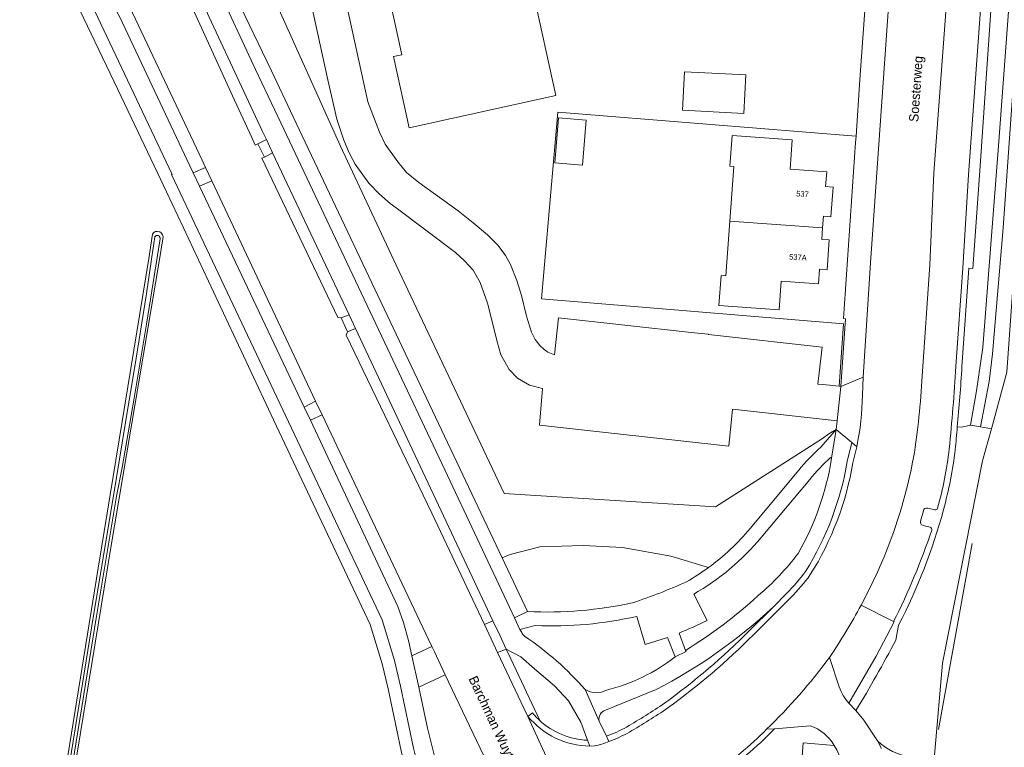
# Model space of a CAD drawing. Header units: metres. Extents: x 151448 to 154749, y 463108 to 465296.
# Tile 22 of 256: x 152093 to 152225, y 463382 to 463479. Entities that reach past the tile are written whole.
import ezdxf
from ezdxf.enums import TextEntityAlignment as Align

# ---------------------------------------------------------------- set-up
doc = ezdxf.new("R2010")
doc.units = ezdxf.units.M
for name, color, linetype, lineweight in [('B-PV-GR-BEPLANTING_CULTUUR_BOSPLANTSOEN-GV', 253, 'Continuous', 9), ('B-PV-GR-GROENVOORZIENING-GV', 253, 'Continuous', 9), ('B-PV-GR-HAAG-GV', 253, 'Continuous', 9), ('B-PV-IE-TERREINAFSCHEIDING_KUNSTMATIG_HEKWERK-G', 253, 'Continuous', 9), ('B-PV-OG-BEBOUWING-GV', 1, 'Continuous', 9), ('B-PV-OG-BEBOUWING-T18', 2, 'Continuous', 9), ('B-PV-OG-TERREIN_BEGROEID-GV', 253, 'Continuous', 9), ('B-PV-OG-TERREIN_ERF-GV', 253, 'Continuous', 9), ('B-PV-OG-TERREIN_OEVER-GV', 253, 'Continuous', 9), ('B-PV-OG-TOPOGRAFIE-T18', 2, 'Continuous', 9), ('B-PV-OG-WATER_GREPPEL-GV', 253, 'Continuous', 9), ('B-PV-OG-WATER_SLOOT-GV', 253, 'Continuous', 9), ('B-PV-VH-GESLOTENVERHARDING_ASFALT-GV', 253, 'Continuous', 9), ('B-PV-VH-HALFVERHARDING_GRASBETONSTEEN-GV', 253, 'Continuous', 9), ('B-PV-VH-OPENVERHARDING_BETONSTRAATSTEEN-GV', 253, 'Continuous', 9), ('B-PV-VH-OPENVERHARDING_STRAATBAKSTEEN-GV', 253, 'Continuous', 9), ('B-PV-VH-OPENVERHARDING_TEGEL-GV', 253, 'Continuous', 9)]:
    doc.layers.add(name, color=color, linetype=linetype, lineweight=lineweight)
doc.styles.add('Drong', font='txt', dxfattribs={"height": 1.8})

msp = doc.modelspace()

# ---------------------------------------------------------------- linework, layer by layer
at = {"layer": 'B-PV-GR-BEPLANTING_CULTUUR_BOSPLANTSOEN-GV', "flags": 128}
for points in [[(152117.463, 463491.793), (152126.962, 463472.018), (152129.867, 463465.888)], [(152200.215, 463421.865), (152202.267, 463424.205), (152201.294, 463423.648), (152200.447, 463422.997), (152186.173, 463413.89), (152157.988, 463415.692), (152143.593, 463446.132), (152136.129, 463462.088), (152127.378, 463481.57)], [(152129.867, 463465.888), (152157.734, 463407.083), (152158.807, 463407.527), (152162.761, 463408.56), (152168.517, 463408.748), (152173.789, 463408.466), (152180.204, 463407.308), (152185.254, 463405.817)], [(152190.781, 463411.02), (152197.271, 463418.779)], [(152185.254, 463405.817), (152180.204, 463407.308), (152173.789, 463408.466), (152168.517, 463408.748), (152162.761, 463408.56), (152158.807, 463407.527), (152157.734, 463407.083), (152161.12, 463399.939)]]:
    msp.add_lwpolyline(points, dxfattribs=at)
at = {"layer": 'B-PV-GR-BEPLANTING_CULTUUR_BOSPLANTSOEN-GV'}
for points in [[(152197.271, 463418.779, -0.034167), (152200.215, 463421.865)], [(152185.254, 463405.817, 0.0624411), (152190.781, 463411.02)], [(152182.324, 463403.924, 0.0288677), (152185.254, 463405.817)], [(152175.096, 463401.109, 0.0281292), (152182.324, 463403.924)], [(152161.12, 463399.939, 0.0653948), (152175.096, 463401.109)]]:
    msp.add_lwpolyline(points, format="xyb", dxfattribs=at)
at = {"layer": 'B-PV-GR-GROENVOORZIENING-GV', "flags": 128}
for points in [[(152062.063, 463556.555), (152058.691, 463555.017), (152061.34, 463552.484), (152063.032, 463550.068), (152068.089, 463541.985), (152089.01, 463509.816), (152100.261, 463491.781), (152104.047, 463484.058), (152106.742, 463479.186), (152116.069, 463459.347), (152116.503, 463458.424), (152118.162, 463459.138), (152117.699, 463460.119), (152106.109, 463484.677), (152105.289, 463486.222), (152103.008, 463490.649), (152100.966, 463494.133), (152093.991, 463505.363), (152080.547, 463526.907), (152072.36, 463540.038), (152064.753, 463552.31), (152062.477, 463555.909)], [(152125.125, 463462.285), (152126.276, 463462.878), (152125.776, 463463.947), (152118.657, 463479.168), (152113.961, 463489.577), (152111.618, 463494.631), (152111.045, 463495.892), (152109.691, 463495.303), (152110.284, 463493.988), (152112.317, 463489.4), (152121.755, 463468.712), (152124.285, 463463.244), (152124.802, 463462.126)], [(152127.109, 463461.091), (152126.009, 463460.523), (152125.655, 463460.393), (152135.792, 463439.146), (152136.24, 463439.099), (152137.309, 463439.497)], [(152131.315, 463427.198), (152132.847, 463427.97), (152118.994, 463457.371), (152117.347, 463456.647)], [(152156.49, 463398.723), (152138.168, 463437.682), (152137.097, 463437.247), (152136.932, 463436.766), (152148.331, 463413.053), (152155.349, 463398.218)], [(152133.7, 463426.171), (152132.142, 463425.442), (152143.8, 463400.622), (152144.545, 463398.498), (152145.239, 463396.105), (152145.686, 463394.046), (152148.348, 463395.273)]]:
    msp.add_lwpolyline(points, close=True, dxfattribs=at)
for points in [[(152215.379, 463380.807), (152216.456, 463393.081), (152221.798, 463420.049), (152222.969, 463424.314), (152221.497, 463424.559), (152220.159, 463424.782), (152219.03, 463424.506), (152218.421, 463424.547)], [(152210.577, 463398.122), (152210.231, 463396.148)], [(152158.266, 463394.942), (152157.119, 463394.482), (152160.671, 463386.985), (152161.157, 463385.966), (152161.751, 463386.457)], [(152162.737, 463385.422), (152158.884, 463393.627), (152158.266, 463394.942)], [(152157.076, 463376.872), (152150.126, 463391.524), (152146.596, 463389.849), (152147.776, 463384.412), (152148.652, 463380.862), (152151.486, 463372.492), (152151.79, 463371.926), (152152.158, 463371.614)], [(152204.906, 463386.755), (152205.968, 463385.454), (152207.79, 463382.695)]]:
    msp.add_lwpolyline(points, dxfattribs=at)
at = {"layer": 'B-PV-GR-GROENVOORZIENING-GV'}
for points in [[(152218.421, 463424.547, -0.0026275), (152218.137, 463421.529)], [(152218.137, 463421.529, -0.036728), (152216.568, 463413.495)], [(152216.568, 463413.495, -0.054307), (152210.577, 463398.122)], [(152210.231, 463396.148, -0.0141412), (152204.906, 463386.755)], [(152161.751, 463386.457, 0.0351225), (152162.737, 463385.422)], [(152207.79, 463382.695, 0.1625051), (152212.107, 463380.603)]]:
    msp.add_lwpolyline(points, format="xyb", dxfattribs=at)
at = {"layer": 'B-PV-GR-HAAG-GV', "flags": 128}
for points in [[(152117.699, 463460.119), (152106.109, 463484.677), (152105.289, 463486.222), (152103.008, 463490.649), (152100.966, 463494.133), (152093.991, 463505.363), (152080.547, 463526.907), (152072.36, 463540.038), (152064.753, 463552.31), (152062.477, 463555.909), (152062.063, 463556.555), (152058.691, 463555.017), (152061.34, 463552.484), (152063.032, 463550.068), (152068.089, 463541.985), (152089.01, 463509.816), (152100.261, 463491.781), (152104.047, 463484.058), (152106.742, 463479.186), (152116.069, 463459.347), (152116.503, 463458.424), (152118.162, 463459.138)], [(152125.125, 463462.285), (152126.276, 463462.878), (152125.776, 463463.947), (152118.657, 463479.168), (152113.961, 463489.577), (152111.618, 463494.631), (152111.045, 463495.892), (152109.691, 463495.303), (152110.284, 463493.988), (152112.317, 463489.4), (152121.755, 463468.712), (152124.285, 463463.244), (152124.802, 463462.126)], [(152137.309, 463439.497), (152127.109, 463461.091), (152126.009, 463460.523), (152125.655, 463460.393), (152135.792, 463439.146), (152136.24, 463439.099)], [(152132.847, 463427.97), (152118.994, 463457.371), (152117.347, 463456.647), (152131.315, 463427.198)], [(152138.168, 463437.682), (152137.097, 463437.247), (152136.932, 463436.766), (152148.331, 463413.053), (152155.349, 463398.218), (152156.49, 463398.723)], [(152133.7, 463426.171), (152132.142, 463425.442), (152143.8, 463400.622), (152144.545, 463398.498), (152145.239, 463396.105), (152145.686, 463394.046), (152148.348, 463395.273)]]:
    msp.add_lwpolyline(points, close=True, dxfattribs=at)
for points in [[(152162.737, 463385.422), (152158.884, 463393.627), (152158.266, 463394.942), (152157.119, 463394.482)], [(152157.119, 463394.482), (152160.671, 463386.985), (152161.157, 463385.966), (152161.751, 463386.457)], [(152157.076, 463376.872), (152150.126, 463391.524), (152146.596, 463389.849), (152147.776, 463384.412), (152148.652, 463380.862), (152151.486, 463372.492), (152151.79, 463371.926), (152152.158, 463371.614)]]:
    msp.add_lwpolyline(points, dxfattribs=at)
at = {"layer": 'B-PV-GR-HAAG-GV'}
msp.add_lwpolyline([(152161.751, 463386.457, 0.0351225), (152162.737, 463385.422)], format="xyb", dxfattribs=at)
at = {"layer": 'B-PV-IE-TERREINAFSCHEIDING_KUNSTMATIG_HEKWERK-G', "flags": 128}
for points in [[(152186.173, 463413.89), (152157.988, 463415.692), (152143.593, 463446.132), (152136.129, 463462.088), (152127.378, 463481.57), (152125.069, 463486.644), (152123.485, 463493.145)], [(152165.157, 463466.522), (152162.946, 463441.647)], [(152204.888, 463463.322), (152165.157, 463466.522)], [(152162.946, 463441.647), (152203.221, 463438.315)], [(152203.221, 463438.315), (152202.678, 463429.983)], [(152202.267, 463424.205), (152201.294, 463423.648), (152200.447, 463422.997)], [(152200.447, 463422.997), (152186.173, 463413.89)], [(152220.39, 463409), (152215.926, 463384.234)]]:
    msp.add_lwpolyline(points, dxfattribs=at)
at = {"layer": 'B-PV-OG-BEBOUWING-GV', "flags": 128}
msp.add_lwpolyline([(152140.267, 463492.614), (152143.341, 463478.627), (152144.325, 463474.153), (152143.238, 463473.917), (152145.337, 463464.433), (152164.882, 463468.755), (152161.81, 463482.713)], dxfattribs=at)
for points in [[(152189.933, 463466.355), (152190.204, 463471.482), (152182.046, 463471.913), (152181.774, 463466.787)], [(152164.726, 463459.772), (152168.433, 463459.46), (152168.935, 463465.439), (152165.228, 463465.751)], [(152188.097, 463451.984), (152200.454, 463451.089), (152200.566, 463452.63), (152201.564, 463452.557), (152201.851, 463456.527), (152200.854, 463456.599), (152200.996, 463458.564), (152196.129, 463458.917), (152196.413, 463462.84), (152188.374, 463463.423), (152188.077, 463459.32), (152188.626, 463459.28)], [(152200.454, 463451.089), (152188.097, 463451.984), (152187.568, 463444.682), (152186.919, 463444.729), (152186.631, 463440.749), (152194.67, 463440.167), (152194.947, 463443.992), (152199.914, 463443.632), (152200.054, 463445.568), (152201.052, 463445.496), (152201.34, 463449.475), (152200.343, 463449.548)]]:
    msp.add_lwpolyline(points, close=True, dxfattribs=at)
at = {"layer": 'B-PV-OG-TERREIN_BEGROEID-GV', "flags": 128}
for points in [[(152112.186, 463457.506), (152106.481, 463469.528), (152100.363, 463482.278), (152096.722, 463489.212), (152085.969, 463506.66), (152064.725, 463539.229), (152060.149, 463546.653)], [(152142.531, 463365.507), (152148.622, 463368.915), (152147.414, 463371.472), (152145.957, 463375.456), (152145.444, 463376.842), (152145.055, 463378.087), (152144.258, 463381.359), (152142.5, 463389.632), (152141.735, 463392.958), (152140.118, 463398.219), (152127.245, 463425.499), (152115.226, 463451.101), (152112.186, 463457.506)], [(152125.911, 463362.492), (152115.549, 463360.26), (152096.712, 463361.75), (152103.829, 463405.739), (152110.608, 463447.008), (152111.076, 463450.262)], [(152112.488, 463449.647), (152112.041, 463446.87), (152105.464, 463407.96), (152098.228, 463363.937), (152115.308, 463363.5), (152125.664, 463364.897)], [(152201.658, 463420.401), (152201.497, 463420.463)], [(152198.73, 463417.562), (152192.241, 463409.805)], [(152183.263, 463402.272), (152185.041, 463398.759)], [(152190.698, 463397.404), (152193.895, 463400.592)], [(152203.959, 463387.749), (152207.602, 463394.007), (152210.009, 463398.571), (152209.916, 463398.618), (152205.591, 463400.79)], [(152180.779, 463393.892), (152179.773, 463396.506), (152176.794, 463395.554), (152175.684, 463399.302)], [(152162.143, 463398.078), (152160.085, 463397.569), (152160.332, 463397.138)], [(152181.305, 463397.084), (152182.162, 463394.765)], [(152158.266, 463394.942), (152158.884, 463393.627), (152162.737, 463385.422)], [(152169.113, 463382.789), (152168.192, 463385.216), (152166.564, 463388.058), (152164.716, 463390.044), (152162.012, 463392.306), (152160.191, 463393.906), (152158.266, 463394.942)], [(152201.364, 463393.818), (152202.669, 463389.886)], [(152178.236, 463389.53), (152171.493, 463386.81)], [(152170.656, 463385.33), (152171.613, 463383.318)], [(152198.81, 463384.718), (152194.033, 463384.33)], [(152203.967, 463332.22), (152199.677, 463332.547), (152195.289, 463332.884), (152198.701, 463377.288), (152198.193, 463377.339), (152198.406, 463379.942), (152197.674, 463380), (152197.842, 463382.432), (152202, 463382.092)]]:
    msp.add_lwpolyline(points, dxfattribs=at)
at = {"layer": 'B-PV-OG-TERREIN_BEGROEID-GV'}
for points in [[(152111.076, 463450.262, -0.8521485), (152112.488, 463449.647)], [(152197.191, 463407.701, 0.091738), (152201.658, 463420.401)], [(152201.497, 463420.463, 0.0342248), (152198.73, 463417.562)], [(152192.241, 463409.805, -0.0910274), (152183.263, 463402.272)], [(152191.866, 463402.083, 0.0580231), (152197.191, 463407.701)], [(152182.162, 463394.765, 0.0491034), (152191.866, 463402.083)], [(152193.895, 463400.592, -0.068741), (152178.236, 463389.53)], [(152205.591, 463400.79, -0.0271438), (152201.364, 463393.818)], [(152175.684, 463399.302, -0.066902), (152162.143, 463398.078)], [(152185.041, 463398.759, -0.0216494), (152181.305, 463397.084)], [(152160.332, 463397.138, 0.13873), (152160.717, 463396.666)], [(152179.357, 463387.722, 0.0401953), (152190.698, 463397.404)], [(152160.717, 463396.666, -0.0629612), (152168.786, 463389.549)], [(152171.655, 463389.478, 0.1059034), (152180.779, 463393.892)], [(152168.786, 463389.549, 0.2687341), (152171.655, 463389.478)], [(152202.669, 463389.886, 0.1029888), (152203.959, 463387.749)], [(152171.493, 463386.81, 0.3913761), (152170.656, 463385.33)], [(152174.322, 463384.551, 0.0177612), (152179.357, 463387.722)], [(152162.737, 463385.422, 0.1752286), (152169.113, 463382.789)], [(152171.613, 463383.318, 0.0416527), (152174.322, 463384.551)], [(152194.033, 463384.33, -0.0553908), (152186.143, 463377.687)], [(152202, 463382.092, 0.1822758), (152198.81, 463384.718)]]:
    msp.add_lwpolyline(points, format="xyb", dxfattribs=at)
at = {"layer": 'B-PV-OG-TERREIN_ERF-GV', "flags": 128}
for points in [[(152234.566, 463565.856), (152229.881, 463500), (152225.035, 463431.841), (152222.969, 463424.314), (152221.798, 463420.049), (152216.456, 463393.081), (152215.379, 463380.807), (152225.254, 463380.324), (152229.784, 463363.422), (152238.451, 463363.308), (152238.4, 463359.364), (152240.04, 463359.343), (152240, 463357.843), (152239.708, 463340.721), (152239.616, 463335.308), (152239.587, 463334.132), (152239.308, 463310.301), (152344.296, 463309.445)], [(152127.455, 463502.968), (152134.489, 463470.817), (152135.652, 463465.585), (152136.599, 463462.797), (152137.317, 463461.075), (152138.118, 463459.575), (152139.933, 463457.029), (152141.304, 463455.625), (152142.763, 463454.357), (152143.562, 463453.773), (152151.477, 463447.79), (152152.703, 463446.718), (152153.835, 463445.464), (152154.777, 463443.83), (152155.769, 463441.04), (152157.086, 463435.781), (152157.56, 463434.167), (152158.653, 463432.218), (152159.781, 463431.037), (152161.384, 463430.127), (152163.103, 463429.688), (152162.707, 463424.781), (152187.942, 463422.01), (152188.428, 463426.929), (152202.391, 463425.373), (152202.876, 463429.964), (152202.678, 463429.983), (152200.502, 463430.19), (152199.83, 463430.269), (152200.379, 463435.192), (152185.232, 463436.873), (152185.211, 463436.907), (152182.907, 463437.141), (152165.234, 463439.085), (152164.681, 463434.175), (152163.823, 463434.529), (152163.317, 463434.866), (152162.734, 463435.432), (152162.137, 463436.224), (152161.625, 463437.206), (152160.972, 463439.3), (152160.298, 463442.083), (152159.693, 463444.087), (152158.845, 463446.212), (152158.169, 463447.413), (152157.199, 463448.756), (152155.746, 463450.184), (152153.853, 463451.749), (152151.847, 463453.353), (152146.619, 463457.14), (152144.971, 463458.469), (152143.822, 463459.884), (152142.122, 463462.242), (152141.357, 463463.842), (152139.823, 463467.911), (152130.041, 463512.661)], [(152130.041, 463512.661), (152139.823, 463467.911), (152141.357, 463463.842), (152142.122, 463462.242), (152143.822, 463459.884), (152144.971, 463458.469), (152146.619, 463457.14), (152151.847, 463453.353), (152153.853, 463451.749), (152155.746, 463450.184), (152157.199, 463448.756), (152158.169, 463447.413), (152158.845, 463446.212), (152159.693, 463444.087), (152160.298, 463442.083), (152160.972, 463439.3), (152161.625, 463437.206), (152162.137, 463436.224), (152162.734, 463435.432), (152163.317, 463434.866), (152163.823, 463434.529), (152164.681, 463434.175), (152165.234, 463439.085), (152182.907, 463437.141), (152185.211, 463436.907), (152185.232, 463436.873), (152200.379, 463435.192), (152199.83, 463430.269), (152200.502, 463430.19), (152202.678, 463429.983), (152203.221, 463438.315), (152162.946, 463441.647), (152165.157, 463466.522), (152204.888, 463463.322), (152204.911, 463463.32), (152205.432, 463470.872), (152206.066, 463480.061)], [(152127.378, 463481.57), (152136.129, 463462.088), (152143.593, 463446.132), (152157.988, 463415.692), (152186.173, 463413.89), (152200.447, 463422.997), (152201.294, 463423.648), (152202.267, 463424.205), (152202.391, 463425.373), (152188.428, 463426.929), (152187.942, 463422.01), (152162.707, 463424.781), (152163.103, 463429.688), (152161.384, 463430.127), (152159.781, 463431.037), (152158.653, 463432.218), (152157.56, 463434.167), (152157.086, 463435.781), (152155.769, 463441.04), (152154.777, 463443.83), (152153.835, 463445.464), (152152.703, 463446.718), (152151.477, 463447.79), (152143.562, 463453.773), (152142.763, 463454.357), (152141.304, 463455.625), (152139.933, 463457.029), (152138.118, 463459.575), (152137.317, 463461.075), (152136.599, 463462.797), (152135.652, 463465.585), (152134.489, 463470.817), (152127.455, 463502.968)], [(152161.81, 463482.713), (152164.882, 463468.755), (152145.337, 463464.433), (152143.238, 463473.917), (152144.325, 463474.153), (152143.341, 463478.627), (152140.267, 463492.614)]]:
    msp.add_lwpolyline(points, dxfattribs=at)
for points in [[(152189.933, 463466.355), (152181.774, 463466.787), (152182.046, 463471.913), (152190.204, 463471.482)], [(152204.853, 463462.483), (152204.911, 463463.32), (152204.888, 463463.322), (152165.157, 463466.522), (152162.946, 463441.647), (152203.221, 463438.315), (152202.678, 463429.983), (152202.876, 463429.964), (152203.523, 463438.981), (152203.232, 463439.001)], [(152164.726, 463459.772), (152165.228, 463465.751), (152168.935, 463465.439), (152168.433, 463459.46)], [(152200.454, 463451.089), (152200.343, 463449.548), (152201.34, 463449.475), (152201.052, 463445.496), (152200.054, 463445.568), (152199.914, 463443.632), (152194.947, 463443.992), (152194.67, 463440.167), (152186.631, 463440.749), (152186.919, 463444.729), (152187.568, 463444.682), (152188.097, 463451.984), (152188.626, 463459.28), (152188.077, 463459.32), (152188.374, 463463.423), (152196.413, 463462.84), (152196.129, 463458.917), (152200.996, 463458.564), (152200.854, 463456.599), (152201.851, 463456.527), (152201.564, 463452.557), (152200.566, 463452.63)]]:
    msp.add_lwpolyline(points, close=True, dxfattribs=at)
at = {"layer": 'B-PV-OG-TERREIN_OEVER-GV', "flags": 128}
for points in [[(152231.102, 463568.963), (152226.527, 463531.884), (152222.95, 463480.679), (152221.364, 463458.061), (152220.48, 463445.674), (152219.952, 463445.712), (152219.037, 463432.576)], [(152220.159, 463424.782), (152220.977, 463429.359), (152221.805, 463435.132), (152223.968, 463462.604), (152225.947, 463489.542), (152226.58, 463500.001), (152232.515, 463568.461)], [(152233.458, 463568.126), (152227.947, 463500.001), (152227.758, 463497.868), (152226.78, 463483.161), (152224.546, 463451.102), (152223.108, 463434.317), (152222.685, 463430.628), (152221.497, 463424.559), (152222.969, 463424.314), (152225.035, 463431.841), (152229.881, 463500), (152234.566, 463565.856)], [(152111.076, 463450.262), (152110.608, 463447.008), (152103.829, 463405.739), (152096.712, 463361.75), (152115.549, 463360.26), (152125.911, 463362.492)], [(152112.094, 463449.643), (152111.701, 463447.135), (152110.278, 463438.233), (152108.644, 463428.385), (152107.056, 463419.151), (152106.287, 463415.312), (152103.629, 463399.331), (152099.928, 463376.543), (152097.875, 463362.907), (152097.866, 463362.839), (152097.881, 463362.726), (152097.923, 463362.639), (152097.993, 463362.571), (152098.08, 463362.529), (152098.237, 463362.511), (152112.021, 463361.669), (152113.305, 463361.63), (152114.868, 463361.656), (152116.414, 463361.759), (152125.063, 463363.264)], [(152111.007, 463447.241), (152111.393, 463449.898)], [(152112.041, 463446.87), (152112.488, 463449.647)], [(152097.458, 463362.965), (152099.511, 463376.608), (152103.213, 463399.399), (152105.871, 463415.381), (152107.493, 463425.15), (152108.896, 463433.706), (152110.233, 463442.02), (152111.007, 463447.241)], [(152125.664, 463364.897), (152115.308, 463363.5), (152098.228, 463363.937), (152105.464, 463407.96), (152112.041, 463446.87)], [(152218.421, 463424.547), (152219.03, 463424.506), (152220.159, 463424.782)]]:
    msp.add_lwpolyline(points, dxfattribs=at)
at = {"layer": 'B-PV-OG-TERREIN_OEVER-GV'}
for points in [[(152112.488, 463449.647, 0.8521485), (152111.076, 463450.262)], [(152111.393, 463449.898, -0.8117054), (152112.094, 463449.643)], [(152219.037, 463432.576, -0.0062195), (152218.421, 463424.547)]]:
    msp.add_lwpolyline(points, format="xyb", dxfattribs=at)
at = {"layer": 'B-PV-OG-WATER_GREPPEL-GV', "flags": 128}
msp.add_lwpolyline([(152226.58, 463500.001), (152225.947, 463489.542), (152223.968, 463462.604), (152221.805, 463435.132), (152220.977, 463429.359), (152220.159, 463424.782), (152221.497, 463424.559), (152222.685, 463430.628), (152223.108, 463434.317), (152224.546, 463451.102), (152226.78, 463483.161), (152227.758, 463497.868), (152227.947, 463500.001), (152233.458, 463568.126)], dxfattribs=at)
at = {"layer": 'B-PV-OG-WATER_SLOOT-GV', "flags": 128}
for points in [[(152111.393, 463449.898), (152111.007, 463447.241), (152110.233, 463442.02), (152108.896, 463433.706), (152107.493, 463425.15), (152105.871, 463415.381), (152103.213, 463399.399), (152099.511, 463376.608), (152097.458, 463362.965)], [(152125.063, 463363.264), (152116.414, 463361.759), (152114.868, 463361.656), (152113.305, 463361.63), (152112.021, 463361.669), (152098.237, 463362.511), (152098.08, 463362.529), (152097.993, 463362.571), (152097.923, 463362.639), (152097.881, 463362.726), (152097.866, 463362.839), (152097.875, 463362.907), (152099.928, 463376.543), (152103.629, 463399.331), (152106.287, 463415.312), (152107.056, 463419.151), (152108.644, 463428.385), (152110.278, 463438.233), (152111.701, 463447.135), (152112.094, 463449.643)]]:
    msp.add_lwpolyline(points, dxfattribs=at)
at = {"layer": 'B-PV-OG-WATER_SLOOT-GV'}
msp.add_lwpolyline([(152112.094, 463449.643, 0.8117054), (152111.393, 463449.898)], format="xyb", dxfattribs=at)
at = {"layer": 'B-PV-VH-GESLOTENVERHARDING_ASFALT-GV', "flags": 128}
for points in [[(152166.085, 463375.182), (152161.157, 463385.966), (152160.671, 463386.985), (152157.119, 463394.482), (152156.258, 463396.298), (152155.349, 463398.218), (152148.331, 463413.053), (152136.932, 463436.766), (152137.097, 463437.247), (152136.24, 463439.099), (152135.792, 463439.146), (152125.655, 463460.393), (152126.009, 463460.523), (152125.125, 463462.285), (152124.802, 463462.126), (152124.285, 463463.244), (152121.755, 463468.712), (152112.317, 463489.4)], [(152099.861, 463487.551), (152113.694, 463458.222), (152113.631, 463458.192), (152141.706, 463398.834), (152143.38, 463393.401), (152144.162, 463389.998), (152145.916, 463381.738), (152146.692, 463378.543), (152147.053, 463377.391), (152147.536, 463376.094), (152149.054, 463371.859), (152150.026, 463369.702), (152151.505, 463366.304), (152153.153, 463362.518), (152153.63, 463361.604)], [(152106.109, 463484.677), (152117.699, 463460.119), (152118.162, 463459.138), (152118.994, 463457.371), (152132.847, 463427.97), (152133.7, 463426.171), (152148.348, 463395.273), (152148.685, 463394.561), (152150.126, 463391.524), (152157.076, 463376.872)], [(152160.332, 463397.138), (152160.085, 463397.569), (152159.359, 463399.11), (152158.686, 463400.539), (152150.067, 463418.833), (152142.401, 463435.105), (152128.211, 463465.103), (152124.842, 463472.225), (152119.513, 463483.631)], [(152155.919, 463363.38), (152154.052, 463367.468), (152152.158, 463371.614), (152151.79, 463371.926), (152151.486, 463372.492), (152148.652, 463380.862), (152147.776, 463384.412), (152146.596, 463389.849), (152145.686, 463394.046), (152145.239, 463396.105), (152144.545, 463398.498), (152143.8, 463400.622), (152132.142, 463425.442), (152131.315, 463427.198), (152117.347, 463456.647), (152116.503, 463458.424), (152116.069, 463459.347), (152106.742, 463479.186)], [(152118.657, 463479.168), (152125.776, 463463.947), (152126.276, 463462.878), (152127.109, 463461.091), (152137.309, 463439.497), (152138.168, 463437.682)], [(152138.168, 463437.682), (152156.49, 463398.723), (152157.388, 463396.813), (152158.266, 463394.942), (152160.191, 463393.906), (152162.012, 463392.306), (152164.716, 463390.044), (152166.564, 463388.058), (152168.192, 463385.216), (152169.113, 463382.789), (152169.409, 463382.01), (152170.044, 463382.031)], [(152205.856, 463431.176), (152202.876, 463429.964), (152202.391, 463425.373), (152202.267, 463424.205), (152204.339, 463422.46), (152204.999, 463421.905)], [(152205.766, 463428.803), (152205.856, 463431.176)], [(152203.741, 463419.932), (152204.339, 463422.46), (152202.267, 463424.205), (152201.658, 463420.401)], [(152193.895, 463400.592), (152195.657, 463402.349)], [(152182.162, 463394.765), (152182.241, 463394.603), (152180.779, 463393.892)], [(152168.786, 463389.549), (152170.656, 463385.33)], [(152171.945, 463382.619), (152171.613, 463383.318), (152170.656, 463385.33), (152168.786, 463389.549)], [(152171.493, 463386.81), (152178.236, 463389.53)]]:
    msp.add_lwpolyline(points, dxfattribs=at)
at = {"layer": 'B-PV-VH-GESLOTENVERHARDING_ASFALT-GV'}
for points in [[(152204.999, 463421.905, 0.0511862), (152205.766, 463428.803)], [(152201.658, 463420.401, -0.091738), (152197.191, 463407.701)], [(152198.181, 463405.295, 0.0975737), (152203.741, 463419.932)], [(152197.191, 463407.701, -0.0580231), (152191.866, 463402.083)], [(152195.657, 463402.349, 0.0343903), (152198.181, 463405.295)], [(152191.866, 463402.083, -0.0491034), (152182.162, 463394.765)], [(152178.236, 463389.53, 0.068741), (152193.895, 463400.592)], [(152160.717, 463396.666, -0.13873), (152160.332, 463397.138)], [(152168.786, 463389.549, 0.0629612), (152160.717, 463396.666)], [(152180.779, 463393.892, -0.1059034), (152171.655, 463389.478)], [(152171.655, 463389.478, -0.2687341), (152168.786, 463389.549)], [(152170.656, 463385.33, -0.3913761), (152171.493, 463386.81)], [(152170.044, 463382.031, 0.042121), (152171.945, 463382.619)]]:
    msp.add_lwpolyline(points, format="xyb", dxfattribs=at)
at = {"layer": 'B-PV-VH-HALFVERHARDING_GRASBETONSTEEN-GV', "flags": 128}
for points in [[(152204.339, 463422.46), (152203.741, 463419.932)], [(152204.496, 463419.779), (152204.999, 463421.905), (152204.339, 463422.46)], [(152195.657, 463402.349), (152193.895, 463400.592), (152190.698, 463397.404)], [(152191.242, 463396.86), (152196.204, 463401.807)], [(152161.751, 463386.457), (152161.157, 463385.966)], [(152194.033, 463384.33), (152192.976, 463384.244)], [(152169.409, 463382.01), (152169.113, 463382.789)], [(152171.613, 463383.318), (152171.945, 463382.619)]]:
    msp.add_lwpolyline(points, dxfattribs=at)
at = {"layer": 'B-PV-VH-HALFVERHARDING_GRASBETONSTEEN-GV'}
for points in [[(152203.741, 463419.932, -0.0975737), (152198.181, 463405.295)], [(152198.817, 463404.861, 0.0976527), (152204.496, 463419.779)], [(152198.181, 463405.295, -0.0343903), (152195.657, 463402.349)], [(152196.204, 463401.807, 0.0347309), (152198.817, 463404.861)], [(152190.698, 463397.404, -0.0401953), (152179.357, 463387.722)], [(152179.8, 463387.092, 0.0401725), (152191.242, 463396.86)], [(152179.357, 463387.722, -0.0177612), (152174.322, 463384.551)], [(152174.704, 463383.882, 0.0175997), (152179.8, 463387.092)], [(152161.157, 463385.966, 0.2197485), (152169.409, 463382.01)], [(152162.737, 463385.422, -0.0351225), (152161.751, 463386.457)], [(152169.113, 463382.789, -0.1752286), (152162.737, 463385.422)], [(152174.322, 463384.551, -0.0416527), (152171.613, 463383.318)], [(152192.976, 463384.244, -0.0509686), (152185.763, 463378.275)], [(152186.143, 463377.687, 0.0553908), (152194.033, 463384.33)], [(152171.945, 463382.619, 0.0402576), (152174.704, 463383.882)]]:
    msp.add_lwpolyline(points, format="xyb", dxfattribs=at)
at = {"layer": 'B-PV-VH-OPENVERHARDING_BETONSTRAATSTEEN-GV', "flags": 128}
msp.add_lwpolyline([(152158.266, 463394.942), (152157.388, 463396.813), (152156.49, 463398.723), (152155.349, 463398.218), (152156.258, 463396.298), (152157.119, 463394.482)], close=True, dxfattribs=at)
at = {"layer": 'B-PV-VH-OPENVERHARDING_BETONSTRAATSTEEN-GV'}
for points in [[(152201.364, 463393.818, -0.0411949), (152192.976, 463384.244)], [(152203.959, 463387.749, -0.1029888), (152202.669, 463389.886)], [(152198.81, 463384.718, -0.1822758), (152202, 463382.092)], [(152212.107, 463380.603, -0.1625051), (152207.79, 463382.695)], [(152203.601, 463376.892, 0.12098), (152202, 463382.092)], [(152202, 463382.092, -0.12098), (152203.601, 463376.892)]]:
    msp.add_lwpolyline(points, format="xyb", dxfattribs=at)
at = {"layer": 'B-PV-VH-OPENVERHARDING_BETONSTRAATSTEEN-GV', "flags": 128}
for points in [[(152202.669, 463389.886), (152201.364, 463393.818)], [(152208.29, 463381.684), (152207.79, 463382.695), (152205.968, 463385.454), (152204.906, 463386.755), (152203.959, 463387.749)], [(152192.976, 463384.244), (152194.033, 463384.33), (152198.81, 463384.718)], [(152207.79, 463382.695), (152208.29, 463381.684)], [(152202, 463382.092), (152197.842, 463382.432), (152197.674, 463380), (152198.406, 463379.942), (152198.193, 463377.339), (152198.701, 463377.288), (152195.289, 463332.884), (152199.677, 463332.547), (152200.833, 463347.889), (152197.955, 463348.105), (152198.353, 463353.433), (152201.23, 463353.218)]]:
    msp.add_lwpolyline(points, dxfattribs=at)
at = {"layer": 'B-PV-VH-OPENVERHARDING_STRAATBAKSTEEN-GV', "flags": 128}
for points in [[(152213.715, 463431.338), (152214.751, 463446.164), (152215.277, 463458.44), (152218.245, 463498.419), (152220.761, 463533.202), (152221.636, 463545.267), (152221.892, 463548.796), (152222.138, 463552.187), (152222.286, 463554.225), (152222.681, 463558.621)], [(152213.273, 463537.383), (152212.645, 463528.492), (152211.195, 463508.413), (152206.861, 463446.419), (152205.856, 463431.176), (152205.766, 463428.803)], [(152220.761, 463533.202), (152218.245, 463498.419), (152215.277, 463458.44), (152214.751, 463446.164), (152213.715, 463431.338)], [(152218.239, 463432.629), (152219.154, 463445.767), (152219.894, 463458.151), (152221.554, 463480.776), (152224.779, 463526.957), (152225.097, 463531.983)], [(152204.999, 463421.905), (152204.496, 463419.779)], [(152213.524, 463411.995), (152213.901, 463413.382)], [(152214.465, 463413.71), (152215.43, 463413.489)], [(152214.795, 463411.194), (152213.843, 463411.427)], [(152196.204, 463401.807), (152191.242, 463396.86)], [(152205.591, 463400.79), (152209.916, 463398.618)], [(152161.157, 463385.966), (152166.085, 463375.182), (152171.741, 463362.849), (152171.933, 463362.938)], [(152170.044, 463382.031), (152169.409, 463382.01)]]:
    msp.add_lwpolyline(points, dxfattribs=at)
for points in [[(152126.276, 463462.878), (152125.125, 463462.285), (152126.009, 463460.523), (152127.109, 463461.091)], [(152118.994, 463457.371), (152118.162, 463459.138), (152116.503, 463458.424), (152117.347, 463456.647)], [(152138.168, 463437.682), (152137.309, 463439.497), (152136.24, 463439.099), (152137.097, 463437.247)], [(152133.7, 463426.171), (152132.847, 463427.97), (152131.315, 463427.198), (152132.142, 463425.442)]]:
    msp.add_lwpolyline(points, close=True, dxfattribs=at)
at = {"layer": 'B-PV-VH-OPENVERHARDING_STRAATBAKSTEEN-GV'}
for points in [[(152217.342, 463421.616, 0.0086207), (152218.239, 463432.629)], [(152213.715, 463431.338, -0.0295926), (152212.578, 463420.493)], [(152212.578, 463420.493, 0.0295926), (152213.715, 463431.338)], [(152205.766, 463428.803, -0.0511862), (152204.999, 463421.905)], [(152215.796, 463413.706, 0.0366463), (152217.342, 463421.616)], [(152204.496, 463419.779, -0.0976527), (152198.817, 463404.861)], [(152212.578, 463420.493, -0.0530015), (152208.666, 463407.25)], [(152208.666, 463407.25, 0.0530015), (152212.578, 463420.493)], [(152213.901, 463413.382, -0.4532236), (152214.465, 463413.71)], [(152215.43, 463413.489, 0.3857275), (152215.796, 463413.706)], [(152213.843, 463411.427, -0.4164245), (152213.524, 463411.995)], [(152209.916, 463398.618, 0.0366175), (152215.006, 463410.805)], [(152215.006, 463410.805, 0.3468), (152214.795, 463411.194)], [(152208.666, 463407.25, -0.0236344), (152205.591, 463400.79)], [(152205.591, 463400.79, 0.0236344), (152208.666, 463407.25)], [(152198.817, 463404.861, -0.0347309), (152196.204, 463401.807)], [(152201.364, 463393.818, 0.0271438), (152205.591, 463400.79)], [(152191.242, 463396.86, -0.0401725), (152179.8, 463387.092)], [(152192.976, 463384.244, 0.0411949), (152201.364, 463393.818)], [(152179.8, 463387.092, -0.0175997), (152174.704, 463383.882)], [(152169.409, 463382.01, -0.2197485), (152161.157, 463385.966)], [(152185.763, 463378.275, 0.0509686), (152192.976, 463384.244)], [(152174.704, 463383.882, -0.0402576), (152171.945, 463382.619)], [(152171.945, 463382.619, -0.042121), (152170.044, 463382.031)]]:
    msp.add_lwpolyline(points, format="xyb", dxfattribs=at)
at = {"layer": 'B-PV-VH-OPENVERHARDING_TEGEL-GV', "flags": 128}
for points in [[(152060.149, 463546.653), (152064.725, 463539.229), (152085.969, 463506.66), (152096.722, 463489.212), (152100.363, 463482.278), (152106.481, 463469.528), (152112.186, 463457.506), (152115.226, 463451.101), (152127.245, 463425.499), (152140.118, 463398.219), (152141.735, 463392.958), (152142.5, 463389.632), (152144.258, 463381.359), (152145.055, 463378.087), (152145.444, 463376.842), (152145.957, 463375.456), (152147.414, 463371.472), (152148.622, 463368.915)], [(152221.364, 463458.061), (152222.95, 463480.679), (152226.527, 463531.884), (152225.097, 463531.983), (152224.779, 463526.957), (152221.554, 463480.776), (152219.894, 463458.151), (152219.154, 463445.767), (152218.239, 463432.629)], [(152206.066, 463480.061), (152205.432, 463470.872), (152204.911, 463463.32), (152204.853, 463462.483), (152203.232, 463439.001), (152203.523, 463438.981), (152202.876, 463429.964), (152205.856, 463431.176), (152206.861, 463446.419), (152211.195, 463508.413)], [(152119.513, 463483.631), (152124.842, 463472.225), (152128.211, 463465.103), (152142.401, 463435.105), (152150.067, 463418.833), (152158.686, 463400.539), (152159.359, 463399.11), (152161.12, 463399.939), (152157.734, 463407.083), (152129.867, 463465.888), (152126.962, 463472.018), (152117.463, 463491.793)], [(152148.622, 463368.915), (152150.026, 463369.702), (152149.054, 463371.859), (152147.536, 463376.094), (152147.053, 463377.391), (152146.692, 463378.543), (152145.916, 463381.738), (152144.162, 463389.998), (152143.38, 463393.401), (152141.706, 463398.834), (152113.631, 463458.192), (152113.694, 463458.222), (152099.861, 463487.551)], [(152219.037, 463432.576), (152219.952, 463445.712), (152220.48, 463445.674), (152221.364, 463458.061)], [(152201.497, 463420.463), (152201.658, 463420.401), (152202.267, 463424.205), (152200.215, 463421.865)], [(152197.271, 463418.779), (152190.781, 463411.02)], [(152192.241, 463409.805), (152198.73, 463417.562)], [(152213.901, 463413.382), (152213.524, 463411.995)], [(152215.43, 463413.489), (152214.465, 463413.71)], [(152213.843, 463411.427), (152214.795, 463411.194)], [(152185.041, 463398.759), (152183.263, 463402.272)], [(152161.12, 463399.939), (152159.359, 463399.11), (152160.085, 463397.569)], [(152175.684, 463399.302), (152176.794, 463395.554), (152179.773, 463396.506), (152180.779, 463393.892), (152182.241, 463394.603), (152182.162, 463394.765), (152181.305, 463397.084)], [(152209.916, 463398.618), (152210.009, 463398.571), (152207.602, 463394.007), (152203.959, 463387.749), (152204.906, 463386.755)], [(152160.085, 463397.569), (152162.143, 463398.078)], [(152210.231, 463396.148), (152210.577, 463398.122)]]:
    msp.add_lwpolyline(points, dxfattribs=at)
at = {"layer": 'B-PV-VH-OPENVERHARDING_TEGEL-GV'}
for points in [[(152218.239, 463432.629, -0.0086207), (152217.342, 463421.616)], [(152218.421, 463424.547, 0.0062195), (152219.037, 463432.576)], [(152218.137, 463421.529, 0.0026275), (152218.421, 463424.547)], [(152200.215, 463421.865, 0.034167), (152197.271, 463418.779)], [(152217.342, 463421.616, -0.0366463), (152215.796, 463413.706)], [(152216.568, 463413.495, 0.036728), (152218.137, 463421.529)], [(152198.73, 463417.562, -0.0342248), (152201.497, 463420.463)], [(152210.577, 463398.122, 0.054307), (152216.568, 463413.495)], [(152214.465, 463413.71, 0.4532236), (152213.901, 463413.382)], [(152215.796, 463413.706, -0.3857275), (152215.43, 463413.489)], [(152213.524, 463411.995, 0.4164245), (152213.843, 463411.427)], [(152190.781, 463411.02, -0.0624411), (152185.254, 463405.817)], [(152215.006, 463410.805, -0.0366175), (152209.916, 463398.618)], [(152214.795, 463411.194, -0.3468), (152215.006, 463410.805)], [(152183.263, 463402.272, 0.0910274), (152192.241, 463409.805)], [(152185.254, 463405.817, -0.0288677), (152182.324, 463403.924)], [(152182.324, 463403.924, -0.0281292), (152175.096, 463401.109)], [(152175.096, 463401.109, -0.0653948), (152161.12, 463399.939)], [(152162.143, 463398.078, 0.066902), (152175.684, 463399.302)], [(152181.305, 463397.084, 0.0216494), (152185.041, 463398.759)], [(152204.906, 463386.755, 0.0141412), (152210.231, 463396.148)]]:
    msp.add_lwpolyline(points, format="xyb", dxfattribs=at)
at = {"layer": 'B-PV-VH-OPENVERHARDING_TEGEL-GV', "flags": 128}
msp.add_lwpolyline([(152148.348, 463395.273), (152145.686, 463394.046), (152146.596, 463389.849), (152150.126, 463391.524), (152148.685, 463394.561)], close=True, dxfattribs=at)

# ---------------------------------------------------------------- texts
at = {"layer": 'B-PV-OG-BEBOUWING-T18', "style": 'Drong'}
for s, p in [('537', (152197.774, 463455.613)), ('537A', (152197.163, 463447.173))]:
    msp.add_text(s, height=0.75, rotation=355.9, dxfattribs=at).set_placement(p, align=Align.MIDDLE)
at = {"layer": 'B-PV-OG-TOPOGRAFIE-T18', "style": 'Drong'}
for s, rotation, p in [('Soesterweg', 85.9, (152213.075, 463469.599)), ('Barchman Wuytierslaan', 295.2, (152157.399, 463383.162))]:
    msp.add_text(s, height=1.25, rotation=rotation, dxfattribs=at).set_placement(p, align=Align.MIDDLE)

doc.saveas('drawing.dxf')
